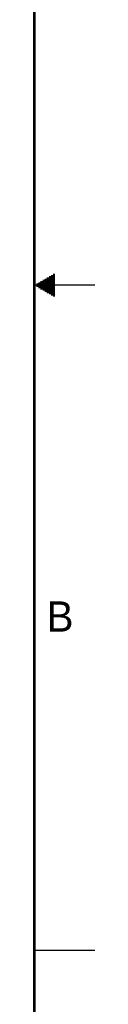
# Model space of a CAD drawing. Header units: inches. Extents: x 0 to 34, y 0 to 22.
# Tile 29 of 35: x 33.5 to 34, y 5.1 to 13.2. Entities that reach past the tile are written whole.
import ezdxf

# ---------------------------------------------------------------- set-up
doc = ezdxf.new("R2010")
doc.units = ezdxf.units.IN
doc.header["$LTSCALE"] = 1.87
doc.header["$MEASUREMENT"] = 0
doc.layers.get('0').update_dxf_attribs({"linetype": 'CONTINUOUS'})
doc.styles.get("Standard").update_dxf_attribs({"font": 'txt', "width": 0.8})

msp = doc.modelspace()

# ---------------------------------------------------------------- linework, layer by layer
at = {"color": 2, "linetype": 'CONTINUOUS'}
for p, q in [((33.6386, 11.08), (33.6697, 11.08)), ((33.6559, 11.09), (33.6697, 11.09)), ((34, 11), (33.5, 11)), ((33.5173, 11.01), (33.6697, 11.01)), ((33.5347, 11.02), (33.6697, 11.02)), ((33.552, 11.03), (33.6697, 11.03)), ((33.5693, 11.04), (33.6697, 11.04)), ((33.5866, 11.05), (33.6697, 11.05)), ((33.6039, 11.06), (33.6697, 11.06)), ((33.6213, 11.07), (33.6697, 11.07)), ((33.5173, 10.99), (33.6697, 10.99)), ((33.5347, 10.98), (33.6697, 10.98)), ((33.552, 10.97), (33.6697, 10.97)), ((33.5693, 10.96), (33.6697, 10.96)), ((33.5866, 10.95), (33.6697, 10.95)), ((33.6039, 10.94), (33.6697, 10.94)), ((33.6213, 10.93), (33.6697, 10.93)), ((33.6386, 10.92), (33.6697, 10.92)), ((33.6559, 10.91), (33.6697, 10.91)), ((33.5, 5.5), (34, 5.5))]:
    msp.add_line(p, q, dxfattribs=at)
at = {"color": 7, "linetype": 'CONTINUOUS', "const_width": 0.02}
msp.add_lwpolyline([(33.5, 0.5), (33.5, 21.5)], dxfattribs=at)

# ---------------------------------------------------------------- texts
at = {"color": 2, "linetype": 'CONTINUOUS'}
msp.add_text('B', height=0.25, dxfattribs=at).set_placement((33.6006, 8.1345))

doc.saveas('drawing.dxf')
